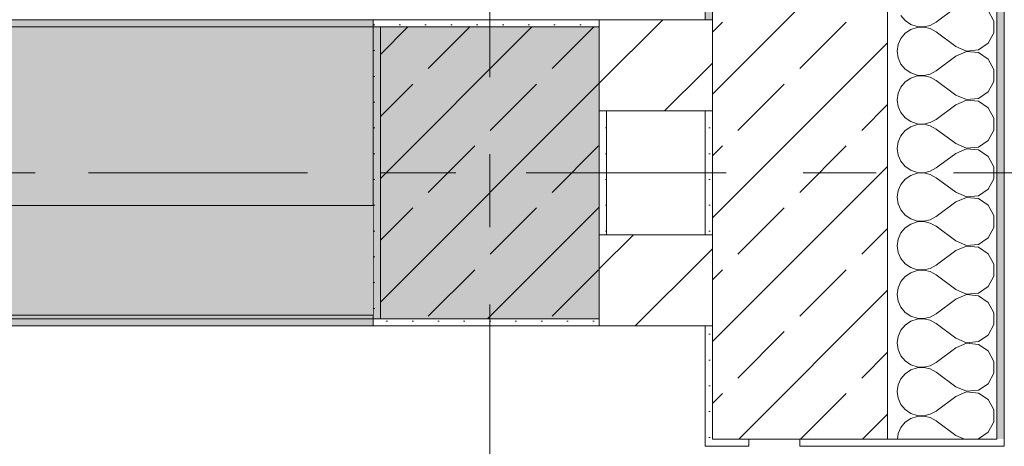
# Model space of a CAD drawing. Header units: metres. Extents: x -3.6 to 84.5, y -11 to 16.8.
# Tile 213 of 229: x 61.1 to 62.4, y 7.9 to 8.5. Entities that reach past the tile are written whole.
import ezdxf

# ---------------------------------------------------------------- set-up
doc = ezdxf.new("R2010")
doc.units = ezdxf.units.M
doc.header["$MEASUREMENT"] = 0
for name, pattern in [('Achse', [0.2, 0.1, -0.05, 0, -0.05]), ('Strichlinie doppelt', [0.546806, 0.264583, -0.105833, 0.070556, -0.105833]), ('Wipeout_Contour', [1, 0, -1])]:
    doc.linetypes.add(name, pattern=pattern)
for name, color, linetype in [('155 - Bemaßung_ Beschriftung.Ausbau - Deckenelemente', 7, 'Continuous'), ('451 - Universal.Achsen Raster', 7, 'Continuous'), ('604 - Struktur.Wand Aussen', 7, 'Continuous'), ('605 - Struktur.Wand Innen', 7, 'Continuous'), ('607 - Struktur.Stütze', 7, 'Continuous'), ('608 - Struktur.Träger', 7, 'Continuous')]:
    doc.layers.add(name, color=color, linetype=linetype)
doc.styles.add('ERSTELLTER_STIL_2', font='txt')
doc.dimstyles.new('ERSTELLTER_STIL__1', dxfattribs={"dimtxt": 0.1, "dimasz": 0.0532, "dimexe": 0.18, "dimexo": 0.0625, "dimgap": 0, "dimtad": 1, "dimtih": 1, "dimtoh": 1, "dimzin": 0, "dimdsep": 46, "dimtxsty": 'ERSTELLTER_STIL_2', "dimblk": 'ARROWHEAD_2', "dimblk1": 'ARROWHEAD_2', "dimblk2": 'ARROWHEAD_2', "dimcen": 0.09, "dimse1": 1, "dimse2": 1, "dimclrd": 7, "dimclre": 7, "dimclrt": 7, "dimazin": 0, "dimtfac": 1, "dimtdec": 4, "dimtmove": 0, "dimatfit": 3, "dimfxl": 1, "dimtolj": 1, "dimtzin": 0, "dimarcsym": 0})
pattern_1 = [(45, (0, 0), (-0.08485281, 0.08485281), []), (45, (-0.04243, 0.04243), (-0.08485281, 0.08485281), [0.09, -0.03])]
pattern_2 = [(45, (0, 0), (-0.01767767, 0.01767767), [0, -0.025])]
pattern_3 = [(45, (0, 0), (-0.06363961, 0.06363961), [])]
pattern_4 = [(0, (0, 0), (0, 0.08660254), [0, -0.05]), (0, (0.025, 0.0433), (0, 0.08660254), [0, -0.05])]

# ---------------------------------------------------------------- blocks, each defined once
blk = doc.blocks.new('*X60')
at = {"layer": '604 - Struktur.Wand Aussen', "color": 7, "linetype": 'Continuous', "lineweight": 5}
for p, q in [((62.2933, 8.5158), (62.2992, 8.5087)), ((62.3684, 8.5267), (62.3417, 8.5067)), ((62.4207, 8.5081), (62.413, 8.5224)), ((62.2992, 8.5087), (62.3068, 8.5035)), ((62.3068, 8.5035), (62.3155, 8.5006)), ((62.3155, 8.5006), (62.3247, 8.5001)), ((62.3247, 8.5001), (62.3336, 8.5022)), ((62.3336, 8.5022), (62.3417, 8.5067)), ((62.4207, 8.4919), (62.4207, 8.5081)), ((62.2992, 8.4913), (62.2933, 8.4842)), ((62.3068, 8.4965), (62.2992, 8.4913)), ((62.3155, 8.4994), (62.3068, 8.4965)), ((62.3247, 8.4999), (62.3155, 8.4994)), ((62.3336, 8.4978), (62.3247, 8.4999)), ((62.3417, 8.4933), (62.3336, 8.4978)), ((62.3684, 8.4733), (62.3417, 8.4933)), ((62.413, 8.4776), (62.4207, 8.4919)), ((62.2896, 8.4758), (62.2884, 8.4667)), ((62.2933, 8.4842), (62.2896, 8.4758)), ((62.3684, 8.4733), (62.3833, 8.467)), ((62.3995, 8.4686), (62.413, 8.4776)), ((62.2884, 8.4667), (62.2896, 8.4576)), ((62.3684, 8.46), (62.3417, 8.44)), ((62.3833, 8.4663), (62.3684, 8.46)), ((62.3833, 8.467), (62.3995, 8.4686)), ((62.3995, 8.4648), (62.3833, 8.4663)), ((62.413, 8.4558), (62.3995, 8.4648)), ((62.2896, 8.4576), (62.2933, 8.4491)), ((62.2933, 8.4491), (62.2992, 8.4421)), ((62.4207, 8.4415), (62.413, 8.4558)), ((62.2992, 8.4421), (62.3068, 8.4369)), ((62.3068, 8.4369), (62.3155, 8.4339)), ((62.3155, 8.4339), (62.3247, 8.4335)), ((62.3247, 8.4332), (62.3155, 8.4328)), ((62.3247, 8.4335), (62.3336, 8.4355)), ((62.3336, 8.4311), (62.3247, 8.4332)), ((62.3336, 8.4355), (62.3417, 8.44)), ((62.4207, 8.4252), (62.4207, 8.4415)), ((62.2992, 8.4246), (62.2933, 8.4175)), ((62.3068, 8.4298), (62.2992, 8.4246)), ((62.3155, 8.4328), (62.3068, 8.4298)), ((62.3417, 8.4267), (62.3336, 8.4311)), ((62.3684, 8.4067), (62.3417, 8.4267)), ((62.413, 8.4109), (62.4207, 8.4252)), ((62.2896, 8.4091), (62.2884, 8.4)), ((62.2933, 8.4175), (62.2896, 8.4091)), ((62.3684, 8.4067), (62.3833, 8.4004)), ((62.3995, 8.4019), (62.413, 8.4109)), ((62.2884, 8.4), (62.2896, 8.3909)), ((62.3684, 8.3933), (62.3417, 8.3733)), ((62.3833, 8.3996), (62.3684, 8.3933)), ((62.3833, 8.4004), (62.3995, 8.4019)), ((62.3995, 8.3981), (62.3833, 8.3996)), ((62.413, 8.3891), (62.3995, 8.3981)), ((62.2896, 8.3909), (62.2933, 8.3825)), ((62.2933, 8.3825), (62.2992, 8.3754)), ((62.4207, 8.3748), (62.413, 8.3891)), ((62.2992, 8.3754), (62.3068, 8.3702)), ((62.3068, 8.3702), (62.3155, 8.3672)), ((62.3155, 8.3661), (62.3068, 8.3631)), ((62.3155, 8.3672), (62.3247, 8.3668)), ((62.3247, 8.3665), (62.3155, 8.3661)), ((62.3247, 8.3668), (62.3336, 8.3689)), ((62.3336, 8.3645), (62.3247, 8.3665)), ((62.3336, 8.3689), (62.3417, 8.3733)), ((62.4207, 8.3585), (62.4207, 8.3748)), ((62.2992, 8.3579), (62.2933, 8.3509)), ((62.3068, 8.3631), (62.2992, 8.3579)), ((62.3417, 8.36), (62.3336, 8.3645)), ((62.3684, 8.34), (62.3417, 8.36)), ((62.413, 8.3442), (62.4207, 8.3585)), ((62.2896, 8.3424), (62.2884, 8.3333)), ((62.2933, 8.3509), (62.2896, 8.3424)), ((62.3684, 8.34), (62.3833, 8.3337)), ((62.3995, 8.3352), (62.413, 8.3442)), ((62.2884, 8.3333), (62.2896, 8.3242)), ((62.3684, 8.3267), (62.3417, 8.3067)), ((62.3833, 8.333), (62.3684, 8.3267)), ((62.3833, 8.3337), (62.3995, 8.3352)), ((62.3995, 8.3314), (62.3833, 8.333)), ((62.413, 8.3224), (62.3995, 8.3314)), ((62.2896, 8.3242), (62.2933, 8.3158)), ((62.2933, 8.3158), (62.2992, 8.3087)), ((62.4207, 8.3081), (62.413, 8.3224)), ((62.2992, 8.3087), (62.3068, 8.3035)), ((62.3068, 8.3035), (62.3155, 8.3006)), ((62.3155, 8.2994), (62.3068, 8.2965)), ((62.3155, 8.3006), (62.3247, 8.3001)), ((62.3247, 8.2999), (62.3155, 8.2994)), ((62.3247, 8.3001), (62.3336, 8.3022)), ((62.3336, 8.2978), (62.3247, 8.2999)), ((62.3336, 8.3022), (62.3417, 8.3067)), ((62.4207, 8.2919), (62.4207, 8.3081)), ((62.2992, 8.2913), (62.2933, 8.2842)), ((62.3068, 8.2965), (62.2992, 8.2913)), ((62.3417, 8.2933), (62.3336, 8.2978)), ((62.3684, 8.2733), (62.3417, 8.2933)), ((62.413, 8.2776), (62.4207, 8.2919)), ((62.2896, 8.2758), (62.2884, 8.2667)), ((62.2933, 8.2842), (62.2896, 8.2758)), ((62.3684, 8.2733), (62.3833, 8.267)), ((62.3995, 8.2686), (62.413, 8.2776)), ((62.2884, 8.2667), (62.2896, 8.2576)), ((62.2896, 8.2576), (62.2933, 8.2491)), ((62.3684, 8.26), (62.3417, 8.24)), ((62.3833, 8.2663), (62.3684, 8.26)), ((62.3833, 8.267), (62.3995, 8.2686)), ((62.3995, 8.2648), (62.3833, 8.2663)), ((62.413, 8.2558), (62.3995, 8.2648)), ((62.2933, 8.2491), (62.2992, 8.2421)), ((62.4207, 8.2415), (62.413, 8.2558)), ((62.2992, 8.2421), (62.3068, 8.2369)), ((62.3068, 8.2369), (62.3155, 8.2339)), ((62.3155, 8.2328), (62.3068, 8.2298)), ((62.3155, 8.2339), (62.3247, 8.2335)), ((62.3247, 8.2332), (62.3155, 8.2328)), ((62.3247, 8.2335), (62.3336, 8.2355)), ((62.3336, 8.2311), (62.3247, 8.2332)), ((62.3336, 8.2355), (62.3417, 8.24)), ((62.3417, 8.2267), (62.3336, 8.2311)), ((62.4207, 8.2252), (62.4207, 8.2415)), ((62.2933, 8.2175), (62.2896, 8.2091)), ((62.2992, 8.2246), (62.2933, 8.2175)), ((62.3068, 8.2298), (62.2992, 8.2246)), ((62.3684, 8.2067), (62.3417, 8.2267)), ((62.413, 8.2109), (62.4207, 8.2252)), ((62.2896, 8.2091), (62.2884, 8.2)), ((62.3684, 8.2067), (62.3833, 8.2004)), ((62.3995, 8.2019), (62.413, 8.2109)), ((62.2884, 8.2), (62.2896, 8.1909)), ((62.2896, 8.1909), (62.2933, 8.1825)), ((62.3684, 8.1933), (62.3417, 8.1733)), ((62.3833, 8.1996), (62.3684, 8.1933)), ((62.3833, 8.2004), (62.3995, 8.2019)), ((62.3995, 8.1981), (62.3833, 8.1996)), ((62.413, 8.1891), (62.3995, 8.1981)), ((62.2933, 8.1825), (62.2992, 8.1754)), ((62.4207, 8.1748), (62.413, 8.1891)), ((62.2992, 8.1754), (62.3068, 8.1702)), ((62.3068, 8.1631), (62.2992, 8.1579)), ((62.3068, 8.1702), (62.3155, 8.1672)), ((62.3155, 8.1661), (62.3068, 8.1631)), ((62.3155, 8.1672), (62.3247, 8.1668)), ((62.3247, 8.1665), (62.3155, 8.1661)), ((62.3247, 8.1668), (62.3336, 8.1689)), ((62.3336, 8.1645), (62.3247, 8.1665)), ((62.3336, 8.1689), (62.3417, 8.1733)), ((62.3417, 8.16), (62.3336, 8.1645)), ((62.4207, 8.1585), (62.4207, 8.1748)), ((62.2933, 8.1509), (62.2896, 8.1424)), ((62.2992, 8.1579), (62.2933, 8.1509)), ((62.3684, 8.14), (62.3417, 8.16)), ((62.413, 8.1442), (62.4207, 8.1585)), ((62.2896, 8.1424), (62.2884, 8.1333)), ((62.3684, 8.14), (62.3833, 8.1337)), ((62.3995, 8.1352), (62.413, 8.1442)), ((62.2884, 8.1333), (62.2896, 8.1242)), ((62.2896, 8.1242), (62.2933, 8.1158)), ((62.3684, 8.1267), (62.3417, 8.1067)), ((62.3833, 8.133), (62.3684, 8.1267)), ((62.3833, 8.1337), (62.3995, 8.1352)), ((62.3995, 8.1314), (62.3833, 8.133)), ((62.413, 8.1224), (62.3995, 8.1314)), ((62.2933, 8.1158), (62.2992, 8.1087)), ((62.4207, 8.1081), (62.413, 8.1224)), ((62.2992, 8.1087), (62.3068, 8.1035)), ((62.3068, 8.0965), (62.2992, 8.0913)), ((62.3068, 8.1035), (62.3155, 8.1006)), ((62.3155, 8.0994), (62.3068, 8.0965)), ((62.3155, 8.1006), (62.3247, 8.1001)), ((62.3247, 8.0999), (62.3155, 8.0994)), ((62.3247, 8.1001), (62.3336, 8.1022)), ((62.3336, 8.0978), (62.3247, 8.0999)), ((62.3336, 8.1022), (62.3417, 8.1067)), ((62.3417, 8.0933), (62.3336, 8.0978)), ((62.4207, 8.0919), (62.4207, 8.1081)), ((62.2933, 8.0842), (62.2896, 8.0758)), ((62.2992, 8.0913), (62.2933, 8.0842)), ((62.3684, 8.0733), (62.3417, 8.0933)), ((62.413, 8.0776), (62.4207, 8.0919)), ((62.2896, 8.0758), (62.2884, 8.0667)), ((62.3684, 8.0733), (62.3833, 8.067)), ((62.3833, 8.067), (62.3995, 8.0686)), ((62.3995, 8.0686), (62.413, 8.0776)), ((62.2884, 8.0667), (62.2896, 8.0576)), ((62.2896, 8.0576), (62.2933, 8.0491)), ((62.3684, 8.06), (62.3417, 8.04)), ((62.3833, 8.0663), (62.3684, 8.06)), ((62.3995, 8.0648), (62.3833, 8.0663)), ((62.413, 8.0558), (62.3995, 8.0648)), ((62.4207, 8.0415), (62.413, 8.0558)), ((62.2933, 8.0491), (62.2992, 8.0421)), ((62.2992, 8.0421), (62.3068, 8.0369)), ((62.3068, 8.0298), (62.2992, 8.0246)), ((62.3068, 8.0369), (62.3155, 8.0339)), ((62.3155, 8.0328), (62.3068, 8.0298)), ((62.3155, 8.0339), (62.3247, 8.0335)), ((62.3247, 8.0332), (62.3155, 8.0328)), ((62.3247, 8.0335), (62.3336, 8.0355)), ((62.3336, 8.0311), (62.3247, 8.0332)), ((62.3336, 8.0355), (62.3417, 8.04)), ((62.3417, 8.0267), (62.3336, 8.0311)), ((62.4207, 8.0252), (62.4207, 8.0415)), ((62.2933, 8.0175), (62.2896, 8.0091)), ((62.2992, 8.0246), (62.2933, 8.0175)), ((62.3684, 8.0067), (62.3417, 8.0267)), ((62.413, 8.0109), (62.4207, 8.0252)), ((62.2896, 8.0091), (62.2884, 8)), ((62.3684, 8.0067), (62.3833, 8.0004)), ((62.3833, 8.0004), (62.3995, 8.0019)), ((62.3995, 8.0019), (62.413, 8.0109)), ((62.2884, 8), (62.2896, 7.9909)), ((62.2896, 7.9909), (62.2933, 7.9825)), ((62.3684, 7.9933), (62.3417, 7.9733)), ((62.3833, 7.9996), (62.3684, 7.9933)), ((62.3995, 7.9981), (62.3833, 7.9996)), ((62.413, 7.9891), (62.3995, 7.9981)), ((62.4207, 7.9748), (62.413, 7.9891)), ((62.2933, 7.9825), (62.2992, 7.9754)), ((62.2992, 7.9754), (62.3068, 7.9702)), ((62.4207, 7.9585), (62.4207, 7.9748)), ((62.3068, 7.9631), (62.2992, 7.9579)), ((62.3068, 7.9702), (62.3155, 7.9672)), ((62.3155, 7.9661), (62.3068, 7.9631)), ((62.3155, 7.9672), (62.3247, 7.9668)), ((62.3247, 7.9665), (62.3155, 7.9661)), ((62.3247, 7.9668), (62.3336, 7.9689)), ((62.3336, 7.9645), (62.3247, 7.9665)), ((62.3336, 7.9689), (62.3417, 7.9733)), ((62.3417, 7.96), (62.3336, 7.9645)), ((62.2933, 7.9509), (62.2896, 7.9424)), ((62.2992, 7.9579), (62.2933, 7.9509)), ((62.3684, 7.94), (62.3417, 7.96)), ((62.413, 7.9442), (62.4207, 7.9585)), ((62.2896, 7.9424), (62.2886, 7.935)), ((62.3684, 7.94), (62.3803, 7.935)), ((62.3969, 7.935), (62.3995, 7.9352)), ((62.3995, 7.9352), (62.413, 7.9442))]:
    blk.add_line(p, q, dxfattribs=at)
blk = doc.blocks.new('*D128')
at = {"layer": '155 - Bemaßung_ Beschriftung.Ausbau - Deckenelemente', "color": 7, "linetype": 'Continuous', "lineweight": 5}
for p, q in [((61.44, 8.8575), (61.44, 8.9625)), ((62.025, 8.8575), (62.025, 8.9625)), ((61.4602, 8.945), (61.4198, 8.875)), ((62.0048, 8.875), (62.0452, 8.945)), ((61.44, 8.91), (62.025, 8.91)), ((62.025, 8.91), (62.0593, 8.91))]:
    blk.add_line(p, q, dxfattribs=at)
at = {"layer": '155 - Bemaßung_ Beschriftung.Ausbau - Deckenelemente', "color": 7, "lineweight": 5, "insert": (61.6316, 8.9283), "char_height": 0.1, "attachment_point": 7, "style": 'ERSTELLTER_STIL_2'}
blk.add_mtext('\\A1;{\\pql;\\fArial|b0|i0|c0|p38;58\\fArial|b0|i0|c0|p38;\\A1{\\H.66x;\\S5^  ;}}', dxfattribs=at)
blk = doc.blocks.new('ARROWHEAD_2')
at = {"color": 0, "linetype": 'Continuous', "lineweight": 0}
for p, q in [((-0.378, -0.655), (0.378, 0.655)), ((0, 0), (-1, 0))]:
    blk.add_line(p, q, dxfattribs=at)

msp = doc.modelspace()

# ---------------------------------------------------------------- hatches: boundary and pattern name
at = {"layer": '604 - Struktur.Wand Aussen', "linetype": 'Continuous', "lineweight": 0, "true_color": 0x000000}
h = msp.add_hatch(dxfattribs=at)
h.set_pattern_fill('Verputz_0001', color=18, style=0, pattern_type=2)
h.set_pattern_definition(pattern_4)
h.paths.add_polyline_path([(62.425, 7.935), (62.435, 7.935), (62.435, 13.845), (62.425, 13.845)])
h = msp.add_hatch(dxfattribs=at)
h.set_pattern_fill('Gips_0001', color=18, style=0, pattern_type=2)
h.set_pattern_definition(pattern_2)
h.paths.add_polyline_path([(62.025, 7.925), (62.085, 7.925), (62.085, 7.935), (62.035, 7.935), (62.025, 7.935)])
h = msp.add_hatch(dxfattribs=at)
h.set_pattern_fill('Verputz_0001', color=18, style=0, pattern_type=2)
h.set_pattern_definition(pattern_4)
h.paths.add_polyline_path([(62.435, 7.935), (62.425, 7.935), (62.155, 7.935), (62.155, 7.925), (62.435, 7.925)])
at = {"layer": '607 - Struktur.Stütze', "linetype": 'Continuous', "lineweight": 0, "true_color": 0x000000}
h = msp.add_hatch(dxfattribs=at)
h.set_pattern_fill('Gips_0001', color=18, style=0, pattern_type=2)
h.set_pattern_definition(pattern_2)
h.paths.add_polyline_path([(61.57, 8.09), (61.88, 8.09), (61.88, 8.1), (61.58, 8.1), (61.58, 8.5), (61.88, 8.5), (61.88, 8.51), (61.57, 8.51)])
h = msp.add_hatch(dxfattribs=at)
h.set_pattern_fill('Beton__Stahlbeton_0001', color=18, style=0, pattern_type=2)
h.set_pattern_definition(pattern_1)
h.paths.add_polyline_path([(61.58, 8.1), (61.88, 8.1), (61.88, 8.5), (61.58, 8.5)])
h = msp.add_hatch(dxfattribs=at)
h.set_pattern_fill('Gips_0001', color=18, style=0, pattern_type=2)
h.set_pattern_definition(pattern_2)
h.paths.add_polyline_path([(61.89, 8.385), (61.88, 8.385), (61.88, 8.215), (61.89, 8.215)])
at = {"layer": '608 - Struktur.Träger', "linetype": 'Continuous', "lineweight": 0, "true_color": 0x000000}
h = msp.add_hatch(dxfattribs=at)
h.set_pattern_fill('Gips_0001', color=18, style=0, pattern_type=2)
h.set_pattern_definition(pattern_2)
h.paths.add_polyline_path([(61.57, 8.51), (58.195, 8.51), (58.195, 8.5), (61.57, 8.5)])

# ---------------------------------------------------------------- linework, layer by layer
at = {"layer": '451 - Universal.Achsen Raster', "color": 160, "linetype": 'Strichlinie doppelt', "lineweight": 9, "true_color": 0x3232ff}
for p, q in [((61.73, -10.585), (61.73, 16.355)), ((64.935, 8.3), (-3.175, 8.3))]:
    msp.add_line(p, q, dxfattribs=at)
at = {"layer": '604 - Struktur.Wand Aussen', "color": 7, "linetype": 'Continuous', "lineweight": 5}
for p, q in [((62.425, 7.935), (62.425, 13.705)), ((62.025, 7.935), (62.025, 7.925)), ((62.085, 7.935), (62.085, 7.925)), ((62.155, 7.935), (62.155, 7.925)), ((62.425, 7.935), (62.155, 7.935)), ((62.435, 7.935), (62.435, 7.925)), ((62.085, 7.925), (62.025, 7.925)), ((62.155, 7.925), (62.435, 7.925))]:
    msp.add_line(p, q, dxfattribs=at)
at = {"layer": '604 - Struktur.Wand Aussen', "color": 7, "linetype": 'Continuous', "lineweight": 13}
for p, q in [((62.275, 7.935), (62.275, 13.455)), ((62.035, 7.935), (62.085, 7.935)), ((62.155, 7.935), (62.085, 7.935))]:
    msp.add_line(p, q, dxfattribs=at)
at = {"layer": '604 - Struktur.Wand Aussen', "color": 7, "linetype": 'Continuous', "lineweight": 5, "flags": 128}
msp.add_lwpolyline([(62.435, 7.935), (62.435, 13.845)], dxfattribs=at)
at = {"layer": '607 - Struktur.Stütze', "color": 7, "linetype": 'Continuous', "lineweight": 5, "flags": 128}
for points in [[(61.88, 8.51), (61.57, 8.51), (61.57, 8.09), (61.88, 8.09)], [(61.89, 8.215), (61.89, 8.385)]]:
    msp.add_lwpolyline(points, dxfattribs=at)
at = {"layer": '607 - Struktur.Stütze', "color": 7, "linetype": 'Continuous', "lineweight": 13, "flags": 128}
msp.add_lwpolyline([(61.58, 8.1), (61.88, 8.1), (61.88, 8.5), (61.58, 8.5)], close=True, dxfattribs=at)
at = {"layer": '608 - Struktur.Träger', "color": 7, "linetype": 'Continuous', "lineweight": 5}
for p, q in [((61.57, 8.51), (58.195, 8.51)), ((61.57, 8.51), (61.57, 8.5)), ((61.57, 8.09), (54.69, 8.09))]:
    msp.add_line(p, q, dxfattribs=at)
at = {"layer": '608 - Struktur.Träger', "color": 7, "linetype": 'Continuous', "lineweight": 13}
msp.add_line((61.57, 8.5), (58.195, 8.5), dxfattribs=at)
at = {"layer": '608 - Struktur.Träger', "color": 7, "linetype": 'Achse', "lineweight": 9}
msp.add_line((0.38, 8.3), (61.88, 8.3), dxfattribs=at)

# ---------------------------------------------------------------- block references
at = {"layer": '604 - Struktur.Wand Aussen', "color": 7, "lineweight": 18}
msp.add_blockref('*X60', (0, 0), dxfattribs=at)

# ---------------------------------------------------------------- wipeouts: each hides what was drawn before it
at = {"color": 254, "linetype": 'Wipeout_Contour', "lineweight": 0, "ltscale": 250.418171}
msp.add_wipeout([(62.025, 8.51), (62.025, 8.385), (62.035, 8.385), (62.035, 8.51)], dxfattribs=at).dxf.layer = '605 - Struktur.Wand Innen'
at = {"color": 254, "linetype": 'Wipeout_Contour', "lineweight": 0, "ltscale": 250.26169}
msp.add_wipeout([(62.025, 8.215), (62.025, 8.09), (62.035, 8.09), (62.035, 8.215)], dxfattribs=at).dxf.layer = '605 - Struktur.Wand Innen'

# ---------------------------------------------------------------- next in the draw order: hatches: boundary and pattern name
at = {"layer": '604 - Struktur.Wand Aussen', "linetype": 'Continuous', "lineweight": 0, "true_color": 0x000000}
h = msp.add_hatch(dxfattribs=at)
h.set_pattern_fill('Beton__Stahlbeton_0001', color=18, style=0, pattern_type=2)
h.set_pattern_definition(pattern_1)
h.paths.add_polyline_path([(62.035, 7.935), (62.085, 7.935), (62.155, 7.935), (62.275, 7.935), (62.275, 13.455), (62.035, 13.455)])
at = {"layer": '605 - Struktur.Wand Innen', "linetype": 'Continuous', "lineweight": 0, "true_color": 0x000000}
h = msp.add_hatch(dxfattribs=at)
h.set_pattern_fill('MW_Ziegel_0001', color=18, style=0, pattern_type=2)
h.set_pattern_definition(pattern_3)
h.paths.add_polyline_path([(62.025, 8.51), (62.025, 8.385), (62.035, 8.385), (62.035, 8.51)])
h = msp.add_hatch(dxfattribs=at)
h.set_pattern_fill('MW_Ziegel_0001', color=18, style=0, pattern_type=2)
h.set_pattern_definition(pattern_3)
h.paths.add_polyline_path([(62.025, 8.215), (62.025, 8.09), (62.035, 8.09), (62.035, 8.215)])

# ---------------------------------------------------------------- next in the draw order: linework, layer by layer
at = {"layer": '604 - Struktur.Wand Aussen', "color": 7, "linetype": 'Continuous', "lineweight": 13}
for p, q in [((62.035, 12.99), (62.035, 8.51)), ((62.035, 8.385), (62.035, 8.51)), ((62.035, 8.385), (62.035, 8.51)), ((62.035, 8.385), (62.035, 8.215)), ((62.035, 8.09), (62.035, 8.215)), ((62.035, 8.09), (62.035, 8.215)), ((62.035, 8.09), (62.035, 7.935))]:
    msp.add_line(p, q, dxfattribs=at)

# ---------------------------------------------------------------- next in the draw order: wipeouts: each hides what was drawn before it
at = {"color": 254, "linetype": 'Wipeout_Contour', "lineweight": 0, "ltscale": 241.756802}
msp.add_wipeout([(58.195, 8.105), (61.57, 8.105), (61.57, 8.255), (58.195, 8.255)], dxfattribs=at).dxf.layer = '605 - Struktur.Wand Innen'

# ---------------------------------------------------------------- next in the draw order: hatches: boundary and pattern name
at = {"layer": '608 - Struktur.Träger', "linetype": 'Continuous', "lineweight": 0, "true_color": 0x000000}
h = msp.add_hatch(dxfattribs=at)
h.set_pattern_fill('Gips_0001', color=18, style=0, pattern_type=2)
h.set_pattern_definition(pattern_2)
h.paths.add_polyline_path([(54.69, 8.1), (54.69, 8.09), (61.57, 8.09), (61.57, 8.1)])

# ---------------------------------------------------------------- next in the draw order: linework, layer by layer
at = {"layer": '605 - Struktur.Wand Innen', "color": 7, "linetype": 'Continuous', "lineweight": 13, "flags": 128}
for points in [[(61.57, 8.255), (58.195, 8.255)], [(54.69, 8.105), (61.57, 8.105)]]:
    msp.add_lwpolyline(points, dxfattribs=at)
at = {"layer": '608 - Struktur.Träger', "color": 7, "linetype": 'Continuous', "lineweight": 5}
msp.add_line((61.57, 8.1), (61.57, 8.09), dxfattribs=at)

# ---------------------------------------------------------------- next in the draw order: wipeouts: each hides what was drawn before it
at = {"color": 254, "linetype": 'Wipeout_Contour', "lineweight": 0, "ltscale": 250.110662}
msp.add_wipeout([(61.88, 8.385), (62.025, 8.385), (62.025, 8.51), (61.88, 8.51)], dxfattribs=at).dxf.layer = '605 - Struktur.Wand Innen'
at = {"color": 254, "linetype": 'Wipeout_Contour', "lineweight": 0, "ltscale": 249.953998}
msp.add_wipeout([(61.88, 8.09), (62.025, 8.09), (62.025, 8.215), (61.88, 8.215)], dxfattribs=at).dxf.layer = '605 - Struktur.Wand Innen'

# ---------------------------------------------------------------- next in the draw order: hatches: boundary and pattern name
at = {"layer": '604 - Struktur.Wand Aussen', "linetype": 'Continuous', "lineweight": 0, "true_color": 0x000000}
h = msp.add_hatch(dxfattribs=at)
h.set_pattern_fill('Gips_0001', color=18, style=0, pattern_type=2)
h.set_pattern_definition(pattern_2)
h.paths.add_polyline_path([(62.025, 12.99), (62.025, 8.51), (62.035, 8.51), (62.035, 12.99)])
h = msp.add_hatch(dxfattribs=at)
h.set_pattern_fill('Gips_0001', color=18, style=0, pattern_type=2)
h.set_pattern_definition(pattern_2)
h.paths.add_polyline_path([(62.025, 8.385), (62.025, 8.215), (62.035, 8.215), (62.035, 8.385)])
h = msp.add_hatch(dxfattribs=at)
h.set_pattern_fill('Gips_0001', color=18, style=0, pattern_type=2)
h.set_pattern_definition(pattern_2)
h.paths.add_polyline_path([(62.025, 8.09), (62.025, 7.935), (62.035, 7.935), (62.035, 8.09)])
at = {"layer": '605 - Struktur.Wand Innen', "linetype": 'Continuous', "lineweight": 0, "true_color": 0x000000}
h = msp.add_hatch(dxfattribs=at)
h.set_pattern_fill('MW_Ziegel_0001', color=18, style=0, pattern_type=2)
h.set_pattern_definition(pattern_3)
h.paths.add_polyline_path([(61.88, 8.385), (62.025, 8.385), (62.025, 8.51), (61.88, 8.51)])
h = msp.add_hatch(dxfattribs=at)
h.set_pattern_fill('MW_Ziegel_0001', color=18, style=0, pattern_type=2)
h.set_pattern_definition(pattern_3)
h.paths.add_polyline_path([(61.88, 8.09), (62.025, 8.09), (62.025, 8.215), (61.88, 8.215)])
at = {"layer": '608 - Struktur.Träger', "linetype": 'Continuous', "lineweight": 0, "true_color": 0x000000}
h = msp.add_hatch(dxfattribs=at)
h.set_pattern_fill('Beton__Stahlbeton_0001', color=18, style=0, pattern_type=2)
h.set_pattern_definition(pattern_1)
h.paths.add_polyline_path([(0.69, 8.5), (0.38, 8.5), (0.38, 8.1), (0.69, 8.1), (7.57, 8.1), (7.89, 8.1), (11.17, 8.1), (11.49, 8.1), (14.77, 8.1), (15.09, 8.1), (18.37, 8.1), (18.69, 8.1), (22.05, 8.1), (22.2, 8.1), (25.57, 8.1), (25.89, 8.1), (29.25, 8.1), (29.4, 8.1), (32.77, 8.1), (33.09, 8.1), (39.97, 8.1), (40.29, 8.1), (47.17, 8.1), (47.49, 8.1), (50.77, 8.1), (51.09, 8.1), (54.37, 8.1), (54.69, 8.1), (61.57, 8.1), (61.88, 8.1), (61.88, 8.5), (61.57, 8.5), (58.195, 8.5), (58.055, 8.5), (54.69, 8.5), (54.37, 8.5), (51.09, 8.5), (50.77, 8.5), (47.49, 8.5), (47.17, 8.5), (43.81, 8.5), (43.67, 8.5), (40.29, 8.5), (39.97, 8.5), (36.61, 8.5), (36.46, 8.5), (33.09, 8.5), (32.77, 8.5), (29.4, 8.5), (29.25, 8.5), (25.89, 8.5), (25.57, 8.5), (22.2, 8.5), (22.05, 8.5), (18.69, 8.5), (18.37, 8.5), (15.09, 8.5), (14.77, 8.5), (11.49, 8.5), (11.17, 8.5), (7.89, 8.5), (7.57, 8.5), (4.21, 8.5), (4.05, 8.5)])

# ---------------------------------------------------------------- next in the draw order: linework, layer by layer
at = {"layer": '604 - Struktur.Wand Aussen', "color": 7, "linetype": 'Continuous', "lineweight": 18}
for p, q in [((62.035, 8.51), (62.025, 8.51)), ((62.035, 8.51), (62.025, 8.51)), ((62.025, 8.385), (62.035, 8.385)), ((62.025, 8.385), (62.035, 8.385)), ((62.035, 8.215), (62.025, 8.215)), ((62.035, 8.215), (62.025, 8.215)), ((62.025, 8.09), (62.035, 8.09)), ((62.025, 8.09), (62.035, 8.09))]:
    msp.add_line(p, q, dxfattribs=at)
at = {"layer": '604 - Struktur.Wand Aussen', "color": 7, "linetype": 'Continuous', "lineweight": 5, "flags": 128}
for points in [[(62.025, 12.99), (62.025, 8.51)], [(62.025, 8.385), (62.025, 8.215)], [(62.025, 8.09), (62.025, 7.935)]]:
    msp.add_lwpolyline(points, dxfattribs=at)
at = {"layer": '605 - Struktur.Wand Innen', "color": 7, "linetype": 'Continuous', "lineweight": 18, "flags": 128}
for points in [[(62.025, 8.51), (61.88, 8.51)], [(61.88, 8.5), (61.88, 8.51)], [(61.88, 8.385), (62.025, 8.385)], [(62.025, 8.215), (61.88, 8.215)], [(61.88, 8.09), (61.88, 8.1)], [(61.88, 8.09), (62.025, 8.09)]]:
    msp.add_lwpolyline(points, dxfattribs=at)
at = {"layer": '608 - Struktur.Träger', "color": 7, "linetype": 'Continuous', "lineweight": 13}
for p, q in [((0.38, 8.51), (61.88, 8.51)), ((61.88, 8.09), (61.88, 8.51)), ((61.88, 8.5), (61.57, 8.5)), ((0.38, 8.09), (61.88, 8.09))]:
    msp.add_line(p, q, dxfattribs=at)
at = {"layer": '608 - Struktur.Träger', "color": 7, "linetype": 'Continuous', "lineweight": 9}
msp.add_line((61.88, 8.5), (61.88, 8.1), dxfattribs=at)
at = {"layer": '608 - Struktur.Träger', "color": 7, "linetype": 'Continuous', "lineweight": 13, "flags": 128}
msp.add_lwpolyline([(61.88, 8.1), (61.57, 8.1), (54.69, 8.1), (54.37, 8.1), (51.09, 8.1), (50.77, 8.1), (47.49, 8.1), (47.17, 8.1)], dxfattribs=at)

# ---------------------------------------------------------------- next in the draw order: dimensions: what is measured, and where the dimension line sits
at = {"layer": '155 - Bemaßung_ Beschriftung.Ausbau - Deckenelemente', "color": 7, "linetype": 'Continuous', "lineweight": 5}
dim = msp.add_linear_dim(base=(62.025025, 8.9099822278), p1=(61.440025, 8.5099826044), p2=(62.025025, 8.5099822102), dimstyle='ERSTELLTER_STIL__1', dxfattribs=at)
dim.commit()
dim.dimension.update_dxf_attribs({"geometry": '*D128', "text_midpoint": (61.8428912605, 8.9799822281), "dimtype": 160})

doc.saveas('drawing.dxf')
